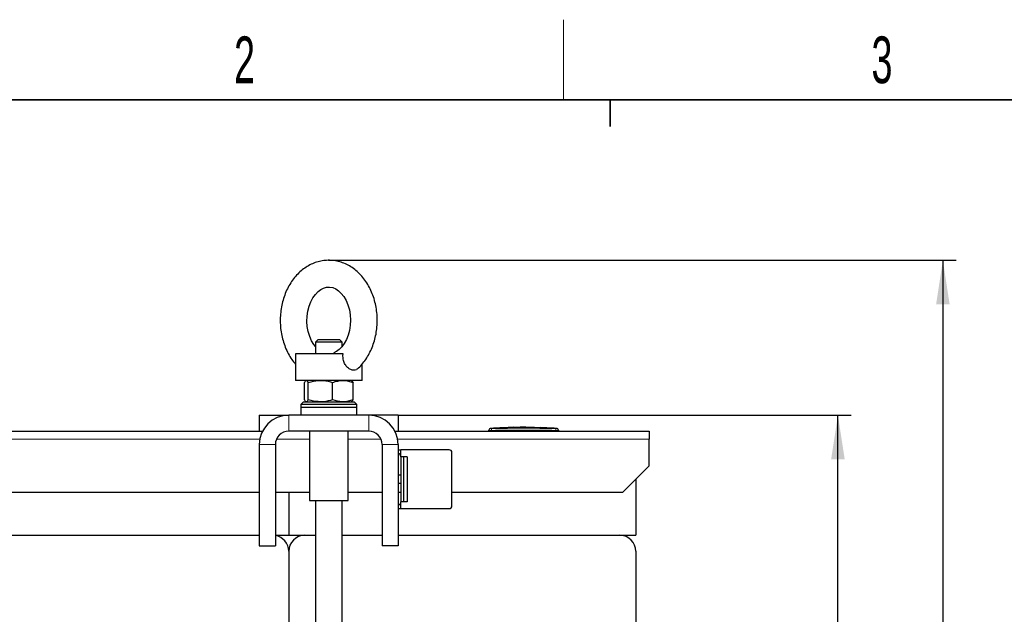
# Model space of a CAD drawing. Header units: millimetres. Extents: x 5 to 418, y 2 to 292.
# Tile 5 of 20: x 81 to 155, y 244 to 288. Entities that reach past the tile are written whole.
import ezdxf

# ---------------------------------------------------------------- set-up
doc = ezdxf.new("R2010")
doc.units = ezdxf.units.MM
doc.header["$PDSIZE"] = -1
doc.layers.add('SLD-0', color=7, linetype='Continuous')
doc.styles.add('SLDTEXTSTYLE0', font='TXT', dxfattribs={"width": 0.605})
doc.dimstyles.new('SLDDIMSTYLE0', dxfattribs={"dimtxt": 3.5, "dimasz": 3.302, "dimexe": 0, "dimexo": 0.0625, "dimgap": 0.875, "dimtad": 1, "dimdec": 0, "dimlfac": 5, "dimrnd": 1e-09, "dimzin": 12, "dimdsep": 46, "dimtxsty": 'SLDTEXTSTYLE0', "dimsah": 1, "dimcen": 0.09, "dimadec": 0, "dimazin": 3, "dimtol": 1, "dimtp": 10, "dimtm": 10, "dimtfac": 1, "dimtdec": 0, "dimtofl": 0, "dimtmove": 0, "dimatfit": 3, "dimfxl": 1, "dimfrac": 2, "dimtolj": 1, "dimarcsym": 0})

# ---------------------------------------------------------------- blocks, each defined once
blk = doc.blocks.new('_D')
at = {"layer": 'SLD-0'}
for p, q in [((103.905, 270.476), (150.913, 270.476)), ((149.913, 270.476), (149.913, 177.436)), ((106.91, 177.436), (150.913, 177.436))]:
    blk.add_line(p, q, dxfattribs=at)
for points in [[(149.913, 270.476), (149.405, 267.174), (150.421, 267.174)], [(149.913, 177.436), (150.421, 180.738), (149.405, 180.738)]]:
    blk.add_solid(points, dxfattribs=at)
at = {"layer": 'SLD-0', "attachment_point": 1, "rotation": 90, "style": 'SLDTEXTSTYLE0'}
for s, insert, char_height in [('±10', (146.416, 225.799), 2.485), ('465', (145.401, 216.441), 3.5)]:
    blk.add_mtext(s, dxfattribs=dict(at, insert=insert, char_height=char_height))
blk = doc.blocks.new('_D_1')
at = {"layer": 'SLD-0'}
for p, q in [((109.11, 258.876), (143.051, 258.876)), ((142.051, 177.436), (142.051, 258.876)), ((109.11, 177.436), (143.051, 177.436))]:
    blk.add_line(p, q, dxfattribs=at)
for points in [[(142.051, 258.876), (141.543, 255.574), (142.559, 255.574)], [(142.051, 177.436), (142.559, 180.738), (141.543, 180.738)]]:
    blk.add_solid(points, dxfattribs=at)
at = {"layer": 'SLD-0', "attachment_point": 1, "rotation": 90, "style": 'SLDTEXTSTYLE0'}
for s, insert, char_height in [('±10', (138.554, 219.999), 2.485), ('407', (137.539, 210.641), 3.5)]:
    blk.add_mtext(s, dxfattribs=dict(at, insert=insert, char_height=char_height))

msp = doc.modelspace()

# ---------------------------------------------------------------- linework, layer by layer
at = {"color": 7, "linetype": 'Continuous', "lineweight": 25}
for p, q in [((103.1101, 264.5356), (102.9101, 264.3356)), ((102.9101, 264.3356), (102.9101, 263.4756)), ((103.3176, 264.3356), (102.9101, 264.3356)), ((103.1101, 264.5356), (103.4361, 264.5356)), ((104.9101, 264.3356), (103.3176, 264.3356)), ((103.4361, 264.5356), (104.7101, 264.5356)), ((104.9101, 264.3356), (104.7101, 264.5356)), ((104.9101, 264.0252), (104.9101, 264.3356)), ((101.4101, 263.4756), (101.4101, 261.4756)), ((104.9817, 263.4756), (101.4101, 263.4756)), ((106.4101, 261.4756), (106.4101, 262.7012)), ((106.4101, 261.4756), (101.4101, 261.4756)), ((102.0827, 260.0275), (102.0827, 261.3238)), ((102.3756, 260.0275), (102.3756, 261.3238)), ((104.2031, 260.0275), (104.2031, 261.3238)), ((105.7376, 260.0275), (105.7376, 261.3238)), ((102.0101, 259.8756), (101.8101, 259.6756)), ((101.8101, 259.6756), (101.8101, 259.4756)), ((106.0101, 259.6756), (101.8101, 259.6756)), ((102.0101, 259.8756), (105.8101, 259.8756)), ((106.0101, 259.6756), (105.8101, 259.8756)), ((106.0101, 259.4756), (106.0101, 259.6756)), ((101.8101, 259.4756), (101.8101, 258.8756)), ((101.8101, 259.4756), (106.0101, 259.4756)), ((106.0101, 258.8756), (106.0101, 259.4756)), ((98.7101, 258.8756), (98.7101, 257.6756)), ((98.7101, 258.8756), (100.9101, 258.8756)), ((106.9101, 258.8756), (100.9101, 258.8756)), ((109.1101, 258.8756), (106.9101, 258.8756)), ((109.1101, 258.8756), (109.1101, 257.6756)), ((76.8697, 257.6756), (98.9505, 257.6756)), ((106.9101, 257.6756), (100.9101, 257.6756)), ((102.4601, 257.6756), (102.4601, 252.4756)), ((105.3601, 252.4756), (105.3601, 257.6756)), ((108.8697, 257.6756), (127.9101, 257.6756)), ((115.9101, 257.6756), (115.9101, 257.738)), ((116.2881, 257.8961), (116.0114, 257.8821)), ((116.728, 257.9176), (116.2609, 257.9017)), ((116.2881, 257.8933), (116.7277, 257.9077)), ((116.7277, 257.9037), (116.2881, 257.8893)), ((116.2881, 257.8933), (116.2881, 257.8893)), ((116.7277, 257.9284), (117.2119, 257.9209)), ((116.7277, 257.9077), (116.7277, 257.9037)), ((117.2119, 257.9169), (116.7463, 257.9241)), ((117.3421, 257.9386), (116.9448, 257.925)), ((117.2119, 257.9209), (119.1121, 257.9334)), ((119.1121, 257.9294), (117.2119, 257.9169)), ((117.2119, 257.9209), (117.2119, 257.9169)), ((117.7532, 257.9658), (117.3399, 257.9519)), ((118.2514, 257.9697), (117.7536, 257.9527)), ((118.2514, 257.977), (119.287, 257.968)), ((118.2514, 257.9666), (118.2514, 257.977)), ((118.6817, 257.9693), (118.2514, 257.973)), ((119.1121, 257.9622), (118.2514, 257.9666)), ((119.1121, 257.9334), (119.1121, 257.9294)), ((119.287, 257.968), (119.287, 257.9564)), ((119.287, 257.9311), (120.4224, 257.9037)), ((119.287, 257.9311), (119.287, 257.927)), ((120.4224, 257.8997), (119.287, 257.927)), ((120.6809, 257.903), (119.3108, 257.9519)), ((119.7748, 257.9519), (119.7748, 257.9442)), ((120.123, 257.9364), (119.7748, 257.9519)), ((119.7748, 257.9479), (120.123, 257.9324)), ((119.7748, 257.9442), (120.123, 257.9304)), ((120.2505, 257.924), (120.2505, 257.928)), ((120.7357, 257.8978), (120.7357, 257.8938)), ((121.0089, 257.8821), (120.7357, 257.895)), ((121.1101, 257.6756), (121.1101, 257.738)), ((127.9101, 257.6756), (127.9101, 257.0756)), ((98.7101, 256.6756), (98.7101, 249.0756)), ((99.9101, 256.6756), (99.9101, 249.0756)), ((107.9101, 256.6756), (107.9101, 249.0756)), ((109.1101, 256.6756), (109.1101, 249.0756)), ((127.9101, 255.0756), (127.9101, 257.0756)), ((109.1101, 256.2756), (109.3051, 256.2756)), ((109.3051, 255.8076), (109.3051, 256.2756)), ((112.9401, 256.2756), (109.3051, 256.2756)), ((113.1401, 252.0756), (113.1401, 256.0756)), ((109.3101, 255.7606), (109.3101, 252.3906)), ((109.5174, 255.7606), (109.3101, 255.7606)), ((109.5174, 255.7606), (109.5174, 252.3906)), ((109.7901, 255.7606), (109.5174, 255.7606)), ((109.7901, 255.7606), (109.7901, 252.3906)), ((125.9101, 253.0756), (127.9101, 255.0756)), ((109.3101, 254.3756), (109.1101, 254.3756)), ((109.1101, 253.7756), (109.3101, 253.7756)), ((126.9101, 254.0756), (126.9101, 249.8756)), ((98.7101, 253.0756), (77.1101, 253.0756)), ((102.4601, 253.0756), (99.9101, 253.0756)), ((100.9101, 253.0756), (100.9101, 249.8756)), ((107.9101, 253.0756), (105.3601, 253.0756)), ((109.3101, 253.0756), (109.1101, 253.0756)), ((125.9101, 253.0756), (113.1401, 253.0756)), ((102.4601, 252.4756), (105.3601, 252.4756)), ((102.9101, 252.4756), (102.9101, 180.2356)), ((104.9101, 180.2356), (104.9101, 252.4756)), ((109.3051, 251.8756), (109.3051, 252.3437)), ((109.5174, 252.3906), (109.3101, 252.3906)), ((109.7901, 252.3906), (109.5174, 252.3906)), ((109.1101, 251.8756), (109.3051, 251.8756)), ((109.3051, 251.8756), (112.9401, 251.8756)), ((77.1101, 249.8756), (98.7101, 249.8756)), ((99.9101, 249.8756), (100.9101, 249.8756)), ((100.9101, 249.8756), (102.9101, 249.8756)), ((102.1101, 249.8756), (102.9101, 249.8756)), ((104.9101, 249.8756), (107.9101, 249.8756)), ((109.1101, 249.8756), (125.7101, 249.8756)), ((109.1101, 249.8756), (126.9101, 249.8756)), ((98.7101, 249.0756), (99.9101, 249.0756)), ((100.9101, 248.6756), (100.9101, 242.6756)), ((109.1101, 249.0756), (107.9101, 249.0756)), ((126.9101, 248.6756), (126.9101, 242.6756))]:
    msp.add_line(p, q, dxfattribs=at)
at = {"color": 7, "linetype": 'Continuous', "lineweight": 18}
for p, q in [((100.9101, 257.6756), (100.9101, 258.8756)), ((106.9101, 257.6756), (106.9101, 258.8756)), ((116.1084, 257.878), (116.1101, 257.738)), ((116.1101, 257.6756), (116.1101, 257.738)), ((120.123, 257.9364), (120.123, 257.9324)), ((120.4224, 257.9037), (120.4224, 257.8997)), ((120.9118, 257.878), (120.9101, 257.738)), ((120.9101, 257.6756), (120.9101, 257.738)), ((98.7468, 257.0756), (77.0735, 257.0756)), ((99.9101, 256.6756), (98.7101, 256.6756)), ((102.4601, 257.0756), (99.9936, 257.0756)), ((107.8266, 257.0756), (105.3601, 257.0756)), ((107.9101, 256.6756), (109.1101, 256.6756)), ((127.9101, 257.0756), (109.0735, 257.0756))]:
    msp.add_line(p, q, dxfattribs=at)
at = {"color": 7, "linetype": 'Continuous', "lineweight": 25, "flags": 128}
msp.add_lwpolyline([(102.9101, 264.0306), (102.8002, 264.166), (102.6277, 264.4523), (102.4847, 264.777), (102.3761, 265.1326), (102.306, 265.5102), (102.2769, 265.9001), (102.2898, 266.292), (102.3444, 266.6751), (102.4381, 267.039), (102.5671, 267.3742), (102.7259, 267.6723), (102.9078, 267.9268), (103.1055, 268.1334), (103.3122, 268.2905), (103.5233, 268.399), (103.7393, 268.4608), (103.9676, 268.4739), (104.2168, 268.4276), (104.4295, 268.3366), (104.6343, 268.201), (104.8487, 268.0003), (105.0428, 267.7522), (105.2119, 267.4608), (105.3509, 267.1319), (105.4549, 266.7731), (105.5201, 266.3934), (105.5441, 266.0026), (105.5259, 265.6113), (105.4664, 265.2299), (105.368, 264.8691), (105.235, 264.5381), (105.073, 264.2451), (104.8887, 263.9963), (104.6896, 263.7958), (104.4822, 263.6448), (104.4215, 263.6142), (104.4215, 263.6142)], dxfattribs=at)
at = {"color": 7, "linetype": 'Continuous', "lineweight": 25}
for centre, radius, start, end in [((100.9101, 256.6756), 2.2, 90, 180), ((106.9101, 256.6756), 2.2, 0, 90), ((100.9101, 256.6756), 1, 90, 180), ((106.9101, 256.6756), 1, 0, 90), ((116.0501, 257.7443), 0.14, 93.308358, 180.001701), ((120.9701, 257.7443), 0.14, 359.998284, 86.658763), ((112.9401, 256.0756), 0.2, 0, 90), ((109.0101, 255.7528), 0.3, 1.497506, 10.525807), ((109.0101, 252.3985), 0.3, 349.474193, 358.502494), ((112.9401, 252.0756), 0.2, 270, 360), ((99.7101, 248.6756), 1.2, 0, 80.405932), ((102.1101, 248.6756), 1.2, 90, 180), ((125.7101, 248.6756), 1.2, 0, 90)]:
    msp.add_arc(centre, radius, start, end, dxfattribs=at)
at = {"color": 7, "linetype": 'Continuous', "lineweight": 18}
for centre, start, end in [((116.0501, 257.738), 90.990495, 179.998049), ((120.9701, 257.738), 0.001948, 89.00993)]:
    msp.add_arc(centre, 0.14, start, end, dxfattribs=at)
at = {"color": 7, "linetype": 'Continuous', "lineweight": 25}
for points, knots in [([(106.0538, 262.3325), (106.0546, 262.3331), (106.1767, 262.4298), (106.3917, 262.6689), (106.6921, 263.0492), (106.9499, 263.4782), (107.1663, 263.942), (107.3367, 264.4358), (107.4589, 264.9518), (107.5312, 265.4827), (107.5525, 266.021), (107.5226, 266.5593), (107.4413, 267.0904), (107.3095, 267.6069), (107.1282, 268.1017), (106.899, 268.5675), (106.6245, 268.997), (106.3082, 269.3829), (105.9547, 269.7186), (105.5699, 269.9981), (105.1606, 270.2167), (104.7343, 270.3715), (104.2985, 270.4611), (103.8601, 270.4858), (103.4257, 270.4467), (103.001, 270.3455), (102.5912, 270.1843), (102.2009, 269.9654), (101.8344, 269.6913), (101.4963, 269.3648), (101.1912, 268.9898), (100.9237, 268.571), (100.6978, 268.1143), (100.517, 267.6264), (100.384, 267.1147), (100.3006, 266.5864), (100.268, 266.0491), (100.2867, 265.5102), (100.3566, 264.9769), (100.4774, 264.4566), (100.6478, 263.9561), (100.8674, 263.4842), (101.1189, 263.0599), (101.3172, 262.8168), (101.4101, 262.7029)], [0, 0, 0, 0, 0.0001434, 0.0240892, 0.0483079, 0.0727516, 0.097358, 0.1220686, 0.1468396, 0.1716425, 0.1964706, 0.2213284, 0.2462228, 0.271161, 0.2961464, 0.3211672, 0.3461875, 0.371149, 0.3959707, 0.4205621, 0.4448464, 0.4687852, 0.4923935, 0.5157384, 0.538925, 0.5620529, 0.5852344, 0.6085825, 0.6321784, 0.6560605, 0.6802224, 0.7046217, 0.7291976, 0.7538896, 0.7786501, 0.8034473, 0.8282697, 0.8531202, 0.878006, 0.902934, 0.9279092, 0.9529249, 0.9779494, 1, 1, 1, 1]), ([(104.216, 263.4756), (104.284, 263.5286), (104.3538, 263.5829), (104.4214, 263.6097), (104.4231, 263.6104)], [0, 0, 0, 0, 0.9741689, 1, 1, 1, 1]), ([(106.0458, 262.3421), (106.0256, 262.3199), (105.9579, 262.2459), (105.7883, 262.2206), (105.5565, 262.27), (105.3197, 262.425), (105.1247, 262.6655), (104.9909, 263.0009), (104.9691, 263.2828), (104.9802, 263.4522), (104.9817, 263.4756)], [0, 0, 0, 0, 0.0609864, 0.2035098, 0.3481387, 0.4927654, 0.6351932, 0.7760124, 0.969073, 1, 1, 1, 1]), ([(102.2292, 261.4756), (102.2257, 261.4754), (102.1994, 261.4741), (102.1498, 261.4409), (102.1052, 261.3631), (102.0827, 261.3238)], [0, 0, 0, 0, 0.070088, 0.5307834, 1, 1, 1, 1]), ([(102.3756, 261.3238), (102.3518, 261.3662), (102.3038, 261.4519), (102.2542, 261.4677), (102.2292, 261.4756)], [0, 0, 0, 0, 0.495458, 1, 1, 1, 1]), ([(102.3756, 261.3238), (102.444, 261.3443), (102.7416, 261.4337), (103.051, 261.4574), (103.2893, 261.4756)], [0, 0, 0, 0, 0.2297082, 1, 1, 1, 1]), ([(103.2893, 261.4756), (103.3656, 261.4737), (103.6748, 261.466), (103.9761, 261.3849), (104.2031, 261.3238)], [0, 0, 0, 0, 0.24657943, 1, 1, 1, 1]), ([(104.2031, 261.3238), (104.3277, 261.3662), (104.5792, 261.4519), (104.8391, 261.4677), (104.9703, 261.4756)], [0, 0, 0, 0, 0.495458, 1, 1, 1, 1]), ([(104.9703, 261.4756), (104.9885, 261.4754), (105.1262, 261.4741), (105.3859, 261.4409), (105.6196, 261.3631), (105.7376, 261.3238)], [0, 0, 0, 0, 0.070088, 0.5307834, 1, 1, 1, 1]), ([(105.5911, 261.4756), (105.5946, 261.4754), (105.6209, 261.4741), (105.6704, 261.4409), (105.715, 261.3631), (105.7376, 261.3238)], [0, 0, 0, 0, 0.070088, 0.5307834, 1, 1, 1, 1]), ([(102.0827, 260.0275), (102.1065, 259.985), (102.1545, 259.8994), (102.2041, 259.8836), (102.2292, 259.8756)], [0, 0, 0, 0, 0.495458, 1, 1, 1, 1]), ([(102.2292, 259.8756), (102.2326, 259.8758), (102.2589, 259.8772), (102.3085, 259.9103), (102.3531, 259.9882), (102.3756, 260.0275)], [0, 0, 0, 0, 0.070088, 0.5307834, 1, 1, 1, 1]), ([(103.2893, 259.8756), (103.051, 259.8939), (102.7416, 259.9176), (102.444, 260.0069), (102.3756, 260.0275)], [0, 0, 0, 0, 0.7702918, 1, 1, 1, 1]), ([(104.2031, 260.0275), (103.9761, 259.9663), (103.6748, 259.8852), (103.3656, 259.8775), (103.2893, 259.8756)], [0, 0, 0, 0, 0.7534206, 1, 1, 1, 1]), ([(104.9703, 259.8756), (104.9521, 259.8758), (104.8144, 259.8772), (104.5547, 259.9103), (104.321, 259.9882), (104.2031, 260.0275)], [0, 0, 0, 0, 0.070088, 0.5307834, 1, 1, 1, 1]), ([(105.7376, 260.0275), (105.613, 259.9862), (105.4251, 259.924), (105.1671, 259.8821), (105.036, 259.8778), (104.9703, 259.8756)], [0, 0, 0, 0, 0.4952513, 0.7468182, 1, 1, 1, 1]), ([(105.7376, 260.0275), (105.7138, 259.9862), (105.6779, 259.924), (105.6287, 259.8821), (105.6036, 259.8778), (105.5911, 259.8756)], [0, 0, 0, 0, 0.4952513, 0.7468182, 1, 1, 1, 1]), ([(115.9101, 257.738), (115.9101, 257.7404), (115.9101, 257.7441), (115.9101, 257.7437), (115.9101, 257.7435)], [0, 0, 0, 0, 0.6377978, 1, 1, 1, 1]), ([(120.2497, 257.9283), (120.2466, 257.9287), (120.2405, 257.9295), (120.2143, 257.9314), (120.1789, 257.9335), (120.1463, 257.9352), (120.1275, 257.9362), (120.123, 257.9364)], [0, 0, 0, 0, 0.2313819, 0.4629549, 0.6947611, 0.9267657, 1, 1, 1, 1]), ([(120.123, 257.9324), (120.1373, 257.9316), (120.166, 257.9302), (120.2044, 257.928), (120.2329, 257.9261), (120.2491, 257.9247), (120.2489, 257.9242), (120.2489, 257.924)], [0, 0, 0, 0, 0.2150885, 0.4301767, 0.6452497, 0.8601714, 1, 1, 1, 1]), ([(120.123, 257.9304), (120.1373, 257.9298), (120.166, 257.9286), (120.2043, 257.9276), (120.2328, 257.9272), (120.249, 257.9273), (120.2489, 257.9278), (120.2489, 257.928)], [0, 0, 0, 0, 0.2147891, 0.4295851, 0.6442208, 0.8587329, 1, 1, 1, 1]), ([(120.4224, 257.9037), (120.4605, 257.9026), (120.5367, 257.9005), (120.6376, 257.8988), (120.7032, 257.898), (120.7276, 257.8979), (120.7357, 257.8978)], [0, 0, 0, 0, 0.2851253, 0.5702516, 0.8553553, 1, 1, 1, 1]), ([(120.7357, 257.8938), (120.7179, 257.894), (120.6821, 257.8942), (120.5898, 257.8956), (120.4989, 257.8974), (120.4417, 257.8991), (120.4224, 257.8997)], [0, 0, 0, 0, 0.28505196, 0.57010204, 0.85519148, 1, 1, 1, 1]), ([(120.7357, 257.8978), (120.7559, 257.8978), (120.7961, 257.8976), (120.7849, 257.8996), (120.7346, 257.903), (120.7103, 257.9046)], [0, 0, 0, 0, 0.3407821, 0.6815687, 1, 1, 1, 1]), ([(120.7801, 257.8947), (120.782, 257.8944), (120.7888, 257.8934), (120.7578, 257.8936), (120.7357, 257.8938)], [0, 0, 0, 0, 0.2906381, 1, 1, 1, 1]), ([(121.1101, 257.7435), (121.1101, 257.7437), (121.1101, 257.7442), (121.1101, 257.7405), (121.1101, 257.738)], [0, 0, 0, 0, 0.3187816, 1, 1, 1, 1]), ([(109.3051, 255.8076), (109.3002, 255.8263), (109.2772, 255.9137), (109.2062, 255.9874), (109.1446, 256.0183), (109.1101, 256.0356)], [0, 0, 0, 0, 0.1071494, 0.4989926, 1, 1, 1, 1]), ([(109.3051, 252.3437), (109.2992, 252.3221), (109.2757, 252.2362), (109.2051, 252.1633), (109.1447, 252.133), (109.1101, 252.1156)], [0, 0, 0, 0, 0.1249791, 0.499128, 1, 1, 1, 1])]:
    msp.add_open_spline(points, degree=3, knots=knots, dxfattribs=at)
at = {"color": 7, "linetype": 'Continuous', "lineweight": 18}
for points, knots in [([(116.1101, 257.738), (116.0876, 257.738), (116.0427, 257.7378), (115.9828, 257.7377), (115.9375, 257.7378), (115.9135, 257.7378), (115.9111, 257.738), (115.9101, 257.738)], [0, 0, 0, 0, 0.21467234, 0.42935197, 0.64402607, 0.85869541, 1, 1, 1, 1]), ([(116.0421, 257.8833), (116.042, 257.8834), (116.0416, 257.8838), (116.0453, 257.8803), (116.0477, 257.878)], [0, 0, 0, 0, 0.3621246, 1, 1, 1, 1]), ([(116.0477, 257.878), (116.048, 257.8779), (116.0489, 257.8778), (116.0563, 257.8777), (116.07, 257.8777), (116.0881, 257.8778), (116.1017, 257.8779), (116.1084, 257.878)], [0, 0, 0, 0, 0.1406569, 0.35550383, 0.57103286, 0.78617163, 1, 1, 1, 1]), ([(116.1084, 257.878), (116.9091, 257.8851), (118.5102, 257.8993), (120.1113, 257.8851), (120.9118, 257.878)], [0, 0, 0, 0, 0.5000392, 1, 1, 1, 1]), ([(120.9101, 257.738), (120.1102, 257.7457), (118.5102, 257.7612), (116.9102, 257.7457), (116.1101, 257.738)], [0, 0, 0, 0, 0.499961, 1, 1, 1, 1]), ([(121.1101, 257.738), (121.1079, 257.7379), (121.1035, 257.7378), (121.069, 257.7377), (121.0183, 257.7378), (120.962, 257.7379), (120.9249, 257.738), (120.9101, 257.738)], [0, 0, 0, 0, 0.2146728, 0.4293525, 0.6440267, 0.8586958, 1, 1, 1, 1]), ([(120.9118, 257.878), (120.9163, 257.8779), (120.9275, 257.8778), (120.9444, 257.8777), (120.9598, 257.8777), (120.9703, 257.8778), (120.9718, 257.8779), (120.9726, 257.878)], [0, 0, 0, 0, 0.1405668, 0.3553275, 0.5708435, 0.7860436, 1, 1, 1, 1]), ([(120.9726, 257.878), (120.9751, 257.8804), (120.9789, 257.884), (120.9783, 257.8835), (120.9782, 257.8833)], [0, 0, 0, 0, 0.6810033, 1, 1, 1, 1])]:
    msp.add_open_spline(points, degree=3, knots=knots, dxfattribs=at)
at = {"layer": 'SLD-0', "lineweight": 18}
msp.add_line((121.5, 282.5), (121.5, 288.5), dxfattribs=at)
at = {"layer": 'SLD-0', "lineweight": 35}
msp.add_line((408, 282.5), (26, 282.5), dxfattribs=at)
at = {"layer": 'SLD-0'}
for p, q in [((125, 280.5), (125, 282.5)), ((125, 282.5), (125, 280.5))]:
    msp.add_line(p, q, dxfattribs=at)
at = {"layer": 'SLD-0', "lineweight": 18}
msp.add_point((103.9047, 270.4756), dxfattribs=at)

# ---------------------------------------------------------------- texts
at = {"layer": 'SLD-0', "char_height": 3.5, "attachment_point": 2, "style": 'SLDTEXTSTYLE0'}
for s, insert in [('2', (97.6027, 287.243)), ('3', (145.3527, 287.243))]:
    msp.add_mtext(s, dxfattribs=dict(at, insert=insert))

# ---------------------------------------------------------------- dimensions: what is measured, and where the dimension line sits
at = {"layer": 'SLD-0'}
for base, p1, p2, picture, middle in [((149.9126, 177.4356), (103.9047, 270.4756), (106.9101, 177.4356), '_D', (149.9126, 223.9556)), ((142.051, 258.8756), (109.1101, 177.4356), (109.1101, 258.8756), '_D_1', (142.051, 218.1556))]:
    dim = msp.add_linear_dim(base=base, p1=p1, p2=p2, angle=90, dimstyle='SLDDIMSTYLE0', dxfattribs=at)
    dim.commit()
    dim.dimension.update_dxf_attribs({"geometry": picture, "text_midpoint": middle, "dimtype": 160})

doc.saveas('drawing.dxf')
